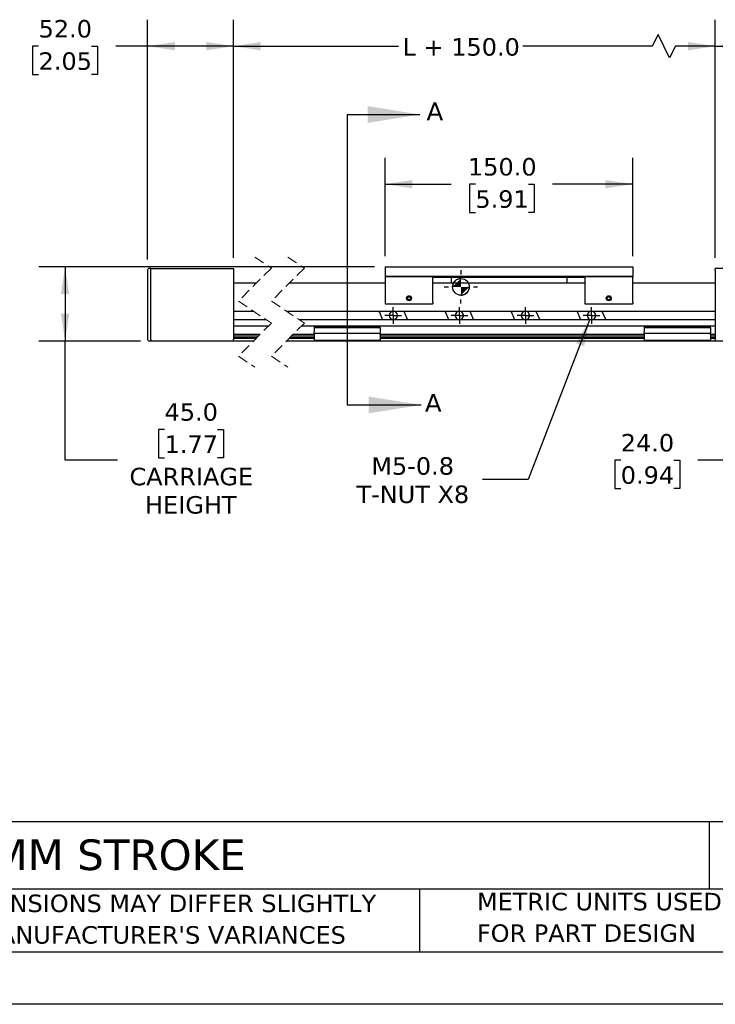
# Model space of a CAD drawing. Header units: millimetres. Extents: x 0 to 1397, y 0 to 1080.
# Tile 3 of 7: x 361 to 782, y 0 to 596. Entities that reach past the tile are written whole.
import ezdxf

# ---------------------------------------------------------------- set-up
doc = ezdxf.new("R2010")
doc.units = ezdxf.units.MM
doc.header["$LTSCALE"] = 5
for name, pattern in [('SLD-Center', [19.05, 15.24, -1.27, 1.27, -1.27]), ('SLD-Dashed', [1.905, 1.27, -0.635]), ('SLD-Solid', [0])]:
    doc.linetypes.add(name, pattern=pattern)
doc.layers.add('CENTER', color=40, linetype='SLD-Center')
doc.layers.add('HATCH', color=6, linetype='SLD-Solid')
doc.layers.add('DIMENSIONS', color=140, linetype='SLD-Solid', lineweight=25)
doc.layers.add('TEXT', color=140, linetype='SLD-Solid', lineweight=25)
doc.styles.add('SLDTEXTSTYLE0', font='VERDANA.TTF')
doc.dimstyles.new('SLDDIMSTYLE0', dxfattribs={"dimtxt": 10.790039, "dimasz": 16.51, "dimexe": 0, "dimexo": 0.0625, "dimgap": 2.69751, "dimtad": 0, "dimtih": 1, "dimtoh": 1, "dimrnd": 1e-09, "dimzin": 4, "dimdsep": 46, "dimtxsty": 'SLDTEXTSTYLE0', "dimsah": 1, "dimcen": 0.09, "dimadec": 0, "dimazin": 1, "dimtfac": 1, "dimtofl": 0, "dimtmove": 0, "dimatfit": 3, "dimfxl": 0, "dimfrac": 2, "dimtolj": 1, "dimtzin": 12, "dimarcsym": 0})
doc.dimstyles.new('SLDDIMSTYLE1', dxfattribs={"dimtxt": 10.790039, "dimasz": 16.51, "dimexe": 0, "dimexo": 0.0625, "dimgap": 2.69751, "dimtad": 0, "dimtih": 1, "dimtoh": 1, "dimrnd": 1e-09, "dimzin": 12, "dimdsep": 46, "dimtxsty": 'SLDTEXTSTYLE0', "dimsah": 1, "dimcen": 0.09, "dimadec": 0, "dimazin": 3, "dimtfac": 1, "dimtofl": 0, "dimtmove": 0, "dimatfit": 3, "dimfxl": 0, "dimfrac": 2, "dimtolj": 1, "dimtzin": 12, "dimarcsym": 0})
doc.dimstyles.new('SLDDIMSTYLE2', dxfattribs={"dimtxt": 10.790039, "dimasz": 16.51, "dimexe": 0, "dimexo": 0.0625, "dimgap": 2.69751, "dimtad": 0, "dimtih": 1, "dimtoh": 1, "dimrnd": 1e-09, "dimzin": 4, "dimdsep": 46, "dimtxsty": 'SLDTEXTSTYLE0', "dimsah": 1, "dimcen": 0.09, "dimadec": 0, "dimazin": 1, "dimtfac": 1, "dimtmove": 0, "dimatfit": 0, "dimfxl": 0, "dimfrac": 2, "dimtolj": 1, "dimtzin": 12, "dimarcsym": 0})
doc.dimstyles.new('SLDDIMSTYLE4', dxfattribs={"dimtxt": 10.790039, "dimasz": 16.51, "dimexe": 0, "dimexo": 0.0625, "dimgap": 2.69751, "dimtad": 0, "dimtih": 1, "dimtoh": 1, "dimrnd": 1e-09, "dimzin": 12, "dimdsep": 46, "dimtxsty": 'SLDTEXTSTYLE0', "dimsah": 1, "dimcen": 0, "dimadec": 0, "dimazin": 3, "dimtfac": 1, "dimtofl": 0, "dimtmove": 0, "dimatfit": 3, "dimfxl": 0, "dimfrac": 2, "dimtolj": 1, "dimtzin": 12, "dimarcsym": 0})

# ---------------------------------------------------------------- blocks, each defined once
blk = doc.blocks.new('SW_SYMBOL_MOD_COM')
at = {"layer": 'TEXT', "color": 0}
for p, q in [((2500, 7500), (2500, 6250)), ((-2500, 2500), (-1250, 2500)), ((6250, 2500), (7500, 2500)), ((2500, -2500), (2500, -1250))]:
    blk.add_line(p, q, dxfattribs=at)
blk.add_circle((2500, 2500), 2500, dxfattribs=at)
for start, end in [(90, 180), (270, 0)]:
    blk.add_arc((2500, 2500), 2500, start, end, dxfattribs=at)
for points in [[(2500, 2500), (0, 2500), (2500, 5000)], [(2500, 2500), (5000, 2500), (2500, 0)]]:
    blk.add_solid(points, dxfattribs=at)
blk = doc.blocks.new('SW_NOTE_0_2')
at = {"layer": 'TEXT', "color": 0, "char_height": 10.5833, "attachment_point": 1, "style": 'SLDTEXTSTYLE0'}
for s, insert in [('PART DIMENSIONS MAY DIFFER SLIGHTLY ', (0, 13.44)), ("DUE TO MANUFACTURER'S VARIANCES", (0, -5.67))]:
    blk.add_mtext(s, dxfattribs=dict(at, insert=insert))
blk = doc.blocks.new('SW_NOTE_0_5')
at = {"layer": 'TEXT', "color": 0, "char_height": 10.5833, "attachment_point": 1, "style": 'SLDTEXTSTYLE0'}
for s, insert in [('METRIC UNITS USED ', (0, 13.44)), ('FOR PART DESIGN', (0, -5.67))]:
    blk.add_mtext(s, dxfattribs=dict(at, insert=insert))
blk = doc.blocks.new('_D')
at = {"layer": 'DIMENSIONS'}
for p, q in [((582.41, 453.1), (582.41, 512.62)), ((732.41, 453.1), (732.41, 512.62)), ((582.41, 496.75), (622.49, 496.75)), ((637.11, 496.75), (633.49, 496.75)), ((633.49, 496.75), (633.49, 479.6)), ((669.18, 496.75), (672.8, 496.75)), ((672.8, 496.75), (672.8, 479.6)), ((732.41, 496.75), (683.8, 496.75)), ((633.49, 479.6), (637.11, 479.6)), ((672.8, 479.6), (669.18, 479.6))]:
    blk.add_line(p, q, dxfattribs=at)
for points in [[(582.41, 496.75), (598.92, 494.21), (598.92, 499.29)], [(732.41, 496.75), (715.9, 499.29), (715.9, 494.21)]]:
    blk.add_solid(points, dxfattribs=at)
at = {"layer": 'DIMENSIONS', "char_height": 10.583, "attachment_point": 1, "style": 'SLDTEXTSTYLE0'}
for s, insert in [('150.0', (632.63, 512.6)), ('5.91', (637.11, 493.04))]:
    blk.add_mtext(s, dxfattribs=dict(at, insert=insert))
blk = doc.blocks.new('_D_1')
at = {"layer": 'DIMENSIONS'}
for p, q in [((490.62, 452.1), (490.62, 596.21)), ((782.41, 452.1), (782.41, 596.21)), ((747.72, 587.39), (744.19, 580.34)), ((754.77, 573.28), (747.72, 587.39)), ((490.62, 580.34), (590.57, 580.34)), ((744.19, 580.34), (665.76, 580.34)), ((758.3, 580.34), (754.77, 573.28)), ((782.41, 580.34), (758.3, 580.34))]:
    blk.add_line(p, q, dxfattribs=at)
for points in [[(490.62, 580.34), (507.13, 577.8), (507.13, 582.88)], [(782.41, 580.34), (765.9, 582.88), (765.9, 577.8)]]:
    blk.add_solid(points, dxfattribs=at)
at = {"layer": 'DIMENSIONS', "insert": (592.99, 585.21), "char_height": 10.583, "attachment_point": 1, "style": 'SLDTEXTSTYLE0'}
blk.add_mtext('L + 150.0', dxfattribs=at)
blk = doc.blocks.new('_D_2')
at = {"layer": 'DIMENSIONS'}
for p, q in [((782.41, 452.1), (782.41, 596.21)), ((834.41, 469.13), (834.41, 596.21)), ((782.41, 580.34), (834.41, 580.34)), ((834.41, 580.34), (853.76, 580.34)), ((868.38, 580.34), (864.76, 580.34)), ((864.76, 580.34), (864.76, 563.19)), ((900.44, 580.34), (904.07, 580.34)), ((904.07, 580.34), (904.07, 563.19)), ((864.76, 563.19), (868.38, 563.19)), ((904.07, 563.19), (900.44, 563.19)), ((834.41, 451.1), (834.41, 461.51))]:
    blk.add_line(p, q, dxfattribs=at)
for points in [[(782.41, 580.34), (798.92, 577.8), (798.92, 582.88)], [(834.41, 580.34), (817.9, 582.88), (817.9, 577.8)]]:
    blk.add_solid(points, dxfattribs=at)
at = {"layer": 'DIMENSIONS', "char_height": 10.583, "attachment_point": 1, "style": 'SLDTEXTSTYLE0'}
for s, insert in [('52.0', (868.38, 596.2)), ('2.05', (868.38, 576.63))]:
    blk.add_mtext(s, dxfattribs=dict(at, insert=insert))
blk = doc.blocks.new('_D_3')
at = {"layer": 'DIMENSIONS'}
for p, q in [((438.62, 451.1), (438.62, 596.21)), ((490.62, 452.1), (490.62, 596.21)), ((372.59, 580.34), (368.97, 580.34)), ((368.97, 580.34), (368.97, 563.19)), ((404.65, 580.34), (408.28, 580.34)), ((408.28, 580.34), (408.28, 563.19)), ((438.62, 580.34), (419.27, 580.34)), ((490.62, 580.34), (438.62, 580.34)), ((368.97, 563.19), (372.59, 563.19)), ((408.28, 563.19), (404.65, 563.19))]:
    blk.add_line(p, q, dxfattribs=at)
for points in [[(438.62, 580.34), (455.13, 577.8), (455.13, 582.88)], [(490.62, 580.34), (474.11, 582.88), (474.11, 577.8)]]:
    blk.add_solid(points, dxfattribs=at)
at = {"layer": 'DIMENSIONS', "char_height": 10.583, "attachment_point": 1, "style": 'SLDTEXTSTYLE0'}
for s, insert in [('52.0', (372.59, 596.2)), ('2.05', (372.59, 576.63))]:
    blk.add_mtext(s, dxfattribs=dict(at, insert=insert))
blk = doc.blocks.new('_D_6')
at = {"layer": 'DIMENSIONS'}
for p, q in [((576.06, 446.75), (372.75, 446.75)), ((388.62, 446.75), (388.62, 401.75)), ((434.27, 401.75), (372.75, 401.75)), ((388.62, 329.58), (388.62, 401.75)), ((448.88, 348.24), (445.26, 348.24)), ((445.26, 348.24), (445.26, 331.09)), ((480.95, 348.24), (484.57, 348.24)), ((484.57, 348.24), (484.57, 331.09)), ((420.37, 329.58), (388.62, 329.58)), ((445.26, 331.09), (448.88, 331.09)), ((484.57, 331.09), (480.95, 331.09))]:
    blk.add_line(p, q, dxfattribs=at)
for points in [[(388.62, 446.75), (386.08, 430.24), (391.16, 430.24)], [(388.62, 401.75), (391.16, 418.26), (386.08, 418.26)]]:
    blk.add_solid(points, dxfattribs=at)
at = {"layer": 'DIMENSIONS', "char_height": 10.583, "attachment_point": 1, "style": 'SLDTEXTSTYLE0'}
for s, insert in [('45.0', (448.88, 364.1)), ('1.77', (448.88, 344.54)), ('CARRIAGE', (427.62, 324.97)), ('HEIGHT', (437.06, 307.82))]:
    blk.add_mtext(s, dxfattribs=dict(at, insert=insert))
blk = doc.blocks.new('_D_7')
at = {"layer": 'DIMENSIONS'}
for p, q in [((810.41, 410.86), (810.41, 313.7)), ((834.41, 396.4), (834.41, 313.7)), ((725.15, 329.58), (721.53, 329.58)), ((721.53, 329.58), (721.53, 312.43)), ((757.21, 329.58), (760.84, 329.58)), ((760.84, 329.58), (760.84, 312.43)), ((810.41, 329.58), (771.83, 329.58)), ((834.41, 329.58), (866.16, 329.58)), ((721.53, 312.43), (725.15, 312.43)), ((760.84, 312.43), (757.21, 312.43))]:
    blk.add_line(p, q, dxfattribs=at)
for points in [[(810.41, 329.58), (793.9, 332.12), (793.9, 327.04)], [(834.41, 329.58), (850.92, 327.04), (850.92, 332.12)]]:
    blk.add_solid(points, dxfattribs=at)
at = {"layer": 'DIMENSIONS', "char_height": 10.583, "attachment_point": 1, "style": 'SLDTEXTSTYLE0'}
for s, insert in [('24.0', (725.15, 345.43)), ('0.94', (725.15, 325.87))]:
    blk.add_mtext(s, dxfattribs=dict(at, insert=insert))
blk = doc.blocks.new('_D_9')
at = {"layer": 'DIMENSIONS'}
for p, q in [((706.51, 414.91), (669.13, 317.94)), ((669.13, 317.94), (641.34, 317.94))]:
    blk.add_line(p, q, dxfattribs=at)
blk.add_solid([(706.51, 414.91), (698.2, 400.42), (702.94, 398.6)], dxfattribs=at)
at = {"layer": 'DIMENSIONS', "char_height": 10.583, "attachment_point": 1, "style": 'SLDTEXTSTYLE0'}
for s, insert in [('M5-0.8', (574.07, 331.38)), ('T-NUT X8', (565.11, 314.23))]:
    blk.add_mtext(s, dxfattribs=dict(at, insert=insert))
blk = doc.blocks.new('SW_CENTERMARKSYMBOL_0')
at = {"layer": 'CENTER', "color": 0}
for p, q in [((-2.54, 0), (-5.04, 0)), ((0, 0), (-2.54, 0)), ((0, 2.54), (0, 5.04)), ((0, 0), (0, 2.54)), ((0, 0), (0, -2.54)), ((0, 0), (2.54, 0)), ((2.54, 0), (5.04, 0)), ((0, -2.54), (0, -5.04))]:
    blk.add_line(p, q, dxfattribs=at)
blk = doc.blocks.new('SW_CENTERMARKSYMBOL_1')
at = {"layer": 'CENTER', "color": 0}
for p, q in [((-2.54, 0), (-5.04, 0)), ((0, 0), (-2.54, 0)), ((0, 2.54), (0, 5.04)), ((0, 0), (0, 2.54)), ((0, 0), (0, -2.54)), ((0, 0), (2.54, 0)), ((2.54, 0), (5.04, 0)), ((0, -2.54), (0, -5.04))]:
    blk.add_line(p, q, dxfattribs=at)
blk = doc.blocks.new('SW_CENTERMARKSYMBOL_2')
at = {"layer": 'CENTER', "color": 0}
for p, q in [((-2.54, 0), (-5.04, 0)), ((0, 0), (-2.54, 0)), ((0, 2.54), (0, 5.04)), ((0, 0), (0, 2.54)), ((0, 0), (0, -2.54)), ((0, 0), (2.54, 0)), ((2.54, 0), (5.04, 0)), ((0, -2.54), (0, -5.04))]:
    blk.add_line(p, q, dxfattribs=at)
blk = doc.blocks.new('SW_CENTERMARKSYMBOL_3')
at = {"layer": 'CENTER', "color": 0}
for p, q in [((-2.54, 0), (-5.04, 0)), ((0, 0), (-2.54, 0)), ((0, 2.54), (0, 5.04)), ((0, 0), (0, 2.54)), ((0, 0), (0, -2.54)), ((0, 0), (2.54, 0)), ((2.54, 0), (5.04, 0)), ((0, -2.54), (0, -5.04))]:
    blk.add_line(p, q, dxfattribs=at)

msp = doc.modelspace()

# ---------------------------------------------------------------- linework, layer by layer
at = {"color": 7, "linetype": 'SLD-Dashed', "lineweight": 18}
for p, q in [((503.568, 452.622), (513.568, 445.934)), ((523.568, 452.622), (533.568, 445.934)), ((513.568, 445.934), (493.568, 425.934)), ((533.568, 445.934), (513.568, 425.934)), ((493.568, 425.934), (513.568, 412.559)), ((513.568, 425.934), (533.568, 412.559)), ((513.568, 412.559), (493.568, 392.559)), ((533.568, 412.559), (513.568, 392.559)), ((493.568, 392.559), (503.568, 385.872)), ((513.568, 392.559), (523.568, 385.872))]:
    msp.add_line(p, q, dxfattribs=at)
for p, q in [((438.621, 444.746), (438.621, 402.747)), ((440.621, 445.746), (439.621, 445.746)), ((440.621, 445.747), (490.621, 445.747)), ((440.621, 444.747), (440.621, 445.747)), ((440.621, 402.747), (440.621, 444.747)), ((490.621, 445.747), (490.621, 444.747)), ((490.621, 444.747), (490.621, 402.747)), ((582.411, 446.747), (732.411, 446.747)), ((582.411, 446.747), (582.411, 440.747)), ((732.411, 446.747), (732.411, 440.747)), ((832.411, 445.747), (782.411, 445.747)), ((782.411, 444.747), (782.411, 445.747)), ((782.411, 444.747), (782.411, 402.747)), ((504.381, 436.747), (490.621, 436.747)), ((582.411, 436.747), (524.381, 436.747)), ((732.411, 440.747), (582.411, 440.747)), ((582.411, 440.747), (582.411, 440.547)), ((582.411, 440.547), (582.411, 439.547)), ((611.411, 440.547), (582.411, 440.547)), ((582.411, 439.547), (582.411, 425.247)), ((583.911, 440.547), (583.911, 440.747)), ((609.911, 440.547), (609.911, 440.747)), ((611.411, 439.547), (611.411, 440.547)), ((611.411, 440.447), (703.411, 440.447)), ((611.411, 425.247), (611.411, 439.547)), ((703.411, 436.747), (611.411, 436.747)), ((622.411, 440.447), (622.411, 436.747)), ((692.411, 440.447), (692.411, 436.747)), ((703.411, 440.547), (703.411, 439.547)), ((732.411, 440.547), (703.411, 440.547)), ((703.411, 439.547), (703.411, 425.247)), ((704.911, 440.547), (704.911, 440.747)), ((730.911, 440.547), (730.911, 440.747)), ((732.411, 440.747), (732.411, 440.547)), ((732.411, 439.547), (732.411, 440.547)), ((732.411, 425.247), (732.411, 439.547)), ((782.411, 436.747), (732.411, 436.747)), ((582.411, 425.247), (582.411, 424.247)), ((582.411, 424.247), (611.411, 424.247)), ((595.911, 427.647), (596.411, 428.513)), ((596.411, 426.781), (595.911, 427.647)), ((596.411, 428.513), (597.411, 428.513)), ((597.411, 426.781), (596.411, 426.781)), ((597.411, 428.513), (597.911, 427.647)), ((597.911, 427.647), (597.411, 426.781)), ((611.411, 425.247), (611.411, 424.247)), ((703.411, 425.247), (703.411, 424.247)), ((703.411, 424.247), (732.411, 424.247)), ((716.911, 427.647), (717.411, 428.513)), ((717.411, 426.781), (716.911, 427.647)), ((717.411, 428.513), (718.411, 428.513)), ((718.411, 426.781), (717.411, 426.781)), ((718.411, 428.513), (718.911, 427.647)), ((718.911, 427.647), (718.411, 426.781)), ((732.411, 425.247), (732.411, 424.247)), ((490.621, 419.847), (502.671, 419.847)), ((522.671, 419.847), (782.411, 419.847)), ((581.067, 414.647), (578.756, 419.847)), ((593.756, 419.847), (596.067, 414.647)), ((621.067, 414.647), (618.756, 419.847)), ((633.756, 419.847), (636.067, 414.647)), ((661.067, 414.647), (658.756, 419.847)), ((673.756, 419.847), (676.067, 414.647)), ((701.067, 414.647), (698.756, 419.847)), ((713.756, 419.847), (716.067, 414.647)), ((510.447, 414.647), (490.621, 414.647)), ((782.411, 414.647), (530.447, 414.647)), ((511.756, 410.747), (490.621, 410.747)), ((506.756, 405.747), (490.621, 405.747)), ((539.411, 405.747), (526.756, 405.747)), ((782.411, 410.747), (531.756, 410.747)), ((579.411, 410.647), (539.411, 410.647)), ((539.411, 410.647), (539.411, 409.647)), ((579.411, 409.647), (539.411, 409.647)), ((539.411, 409.647), (539.411, 407.447)), ((539.411, 406.447), (539.411, 407.447)), ((539.411, 406.447), (579.411, 406.447)), ((539.411, 406.447), (539.411, 405.447)), ((579.411, 409.647), (579.411, 410.647)), ((579.411, 409.647), (579.411, 407.447)), ((579.411, 407.447), (579.411, 406.447)), ((579.411, 405.447), (579.411, 406.447)), ((739.411, 405.747), (579.411, 405.747)), ((779.411, 410.647), (739.411, 410.647)), ((739.411, 410.647), (739.411, 409.647)), ((779.411, 409.647), (739.411, 409.647)), ((739.411, 409.647), (739.411, 407.447)), ((739.411, 406.447), (739.411, 407.447)), ((739.411, 406.447), (779.411, 406.447)), ((739.411, 406.447), (739.411, 405.447)), ((779.411, 409.647), (779.411, 410.647)), ((779.411, 409.647), (779.411, 407.447)), ((779.411, 407.447), (779.411, 406.447)), ((779.411, 405.447), (779.411, 406.447)), ((782.411, 405.747), (779.411, 405.747)), ((440.621, 401.747), (439.621, 401.747)), ((440.621, 402.747), (440.621, 401.747)), ((490.621, 401.747), (440.621, 401.747)), ((490.621, 404.847), (505.856, 404.847)), ((490.621, 403.905), (504.914, 403.905)), ((504.256, 403.247), (490.621, 403.247)), ((490.621, 401.747), (490.621, 402.747)), ((502.756, 401.747), (490.621, 401.747)), ((539.411, 401.747), (522.756, 401.747)), ((539.411, 403.247), (524.256, 403.247)), ((524.914, 403.905), (539.411, 403.905)), ((525.856, 404.847), (539.411, 404.847)), ((539.411, 405.447), (539.411, 402.247)), ((539.411, 402.247), (579.411, 402.247)), ((539.411, 402.247), (539.411, 401.747)), ((579.411, 401.747), (539.411, 401.747)), ((579.411, 405.447), (579.411, 402.247)), ((579.411, 404.847), (739.411, 404.847)), ((579.411, 403.905), (739.411, 403.905)), ((739.411, 403.247), (579.411, 403.247)), ((579.411, 401.747), (579.411, 402.247)), ((739.411, 401.747), (579.411, 401.747)), ((739.411, 405.447), (739.411, 402.247)), ((739.411, 402.247), (779.411, 402.247)), ((739.411, 402.247), (739.411, 401.747)), ((779.411, 401.747), (739.411, 401.747)), ((779.411, 405.447), (779.411, 402.247)), ((779.411, 404.847), (782.411, 404.847)), ((779.411, 403.905), (782.411, 403.905)), ((782.411, 403.247), (779.411, 403.247)), ((779.411, 401.747), (779.411, 402.247)), ((782.411, 401.747), (779.411, 401.747)), ((782.411, 401.747), (782.411, 402.747)), ((832.411, 401.747), (782.411, 401.747))]:
    msp.add_line(p, q)
at = {"color": 7, "linetype": 'SLD-Solid'}
msp.add_line((1397.012, 0.013), (0.012, 0.013), dxfattribs=at)
for centre, radius in [((596.911, 427.647), 1.5), ((596.911, 427.647), 1.4), ((596.911, 427.647), 1.3), ((717.911, 427.647), 1.5), ((717.911, 427.647), 1.4), ((717.911, 427.647), 1.3)]:
    msp.add_circle(centre, radius)
for centre, radius, start, end in [((439.621, 444.746), 1, 89.998242, 180.002505), ((587.411, 417.247), 2.5, 0.000107, 179.999893), ((627.411, 417.247), 2.5, 359.999936, 180.000064), ((667.411, 417.247), 2.5, 359.999936, 180.000064), ((707.411, 417.247), 2.5, 359.999936, 180.000064), ((587.411, 417.247), 2.5, 180.000128, 359.999872), ((627.411, 417.247), 2.5, 179.999957, 0.000043), ((667.411, 417.247), 2.5, 179.999957, 0.000043), ((707.411, 417.247), 2.5, 179.999957, 0.000043), ((439.621, 402.747), 1, 179.997495, 270.001758)]:
    msp.add_arc(centre, radius, start, end)
at = {"layer": 'HATCH'}
msp.add_line((559.411, 538.956), (559.411, 363.027), dxfattribs=at)
at = {"layer": 'HATCH', "linetype": 'SLD-Solid'}
for p, q in [((559.411, 538.956), (603.569, 538.956)), ((559.411, 363.027), (604.208, 363.027))]:
    msp.add_line(p, q, dxfattribs=at)
at = {"layer": 'HATCH'}
for points in [[(603.569, 538.956), (571.819, 544.036), (571.819, 533.876)], [(604.208, 363.027), (572.458, 368.107), (572.458, 357.947)]]:
    msp.add_solid(points, dxfattribs=at)
at = {"layer": 'TEXT'}
for p, q in [((1365.25, 110.631), (31.75, 110.631)), ((778.794, 110.631), (778.794, 69.85)), ((1365.25, 69.85), (31.75, 69.85)), ((603.232, 69.85), (603.232, 31.75)), ((31.75, 31.75), (1365.25, 31.75))]:
    msp.add_line(p, q, dxfattribs=at)

# ---------------------------------------------------------------- block references
at = {"layer": 'CENTER'}
for name, p in [('SW_CENTERMARKSYMBOL_0', (587.411, 417.247)), ('SW_CENTERMARKSYMBOL_1', (627.411, 417.247)), ('SW_CENTERMARKSYMBOL_2', (667.411, 417.247)), ('SW_CENTERMARKSYMBOL_3', (707.411, 417.247))]:
    msp.add_blockref(name, p, dxfattribs=at)
at = {"layer": 'TEXT', "xscale": 0.002016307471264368, "yscale": 0.002016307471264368, "zscale": 0.002016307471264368}
msp.add_blockref('SW_SYMBOL_MOD_COM', (623.34, 429.527), dxfattribs=at)
at = {"layer": 'TEXT'}
for name, p in [('SW_NOTE_0_2', (275.596, 53.022)), ('SW_NOTE_0_5', (638.022, 54.098))]:
    msp.add_blockref(name, p, dxfattribs=at)

# ---------------------------------------------------------------- texts
at = {"layer": 'HATCH', "char_height": 10.79, "attachment_point": 1, "style": 'SLDTEXTSTYLE0'}
for insert in [(607.512, 546.273), (606.554, 369.704)]:
    msp.add_mtext('A', dxfattribs=dict(at, insert=insert))
at = {"layer": 'TEXT', "insert": (39.829, 99.863), "char_height": 18.52083, "attachment_point": 1, "style": 'SLDTEXTSTYLE0'}
msp.add_mtext('LINEAR ACTUATOR, 600MM STROKE', dxfattribs=at)

# ---------------------------------------------------------------- dimensions: what is measured, and where the dimension line sits
at = {"layer": 'DIMENSIONS'}
for base, p1, p2, dimstyle, picture, middle in [((490.621, 580.339), (438.621, 444.746), (490.621, 445.747), 'SLDDIMSTYLE0', '_D_3', (388.621, 580.339)), ((834.411, 580.339), (782.411, 445.747), (834.411, 444.746), 'SLDDIMSTYLE0', '_D_2', (884.411, 580.339)), ((732.411, 496.747), (582.411, 446.747), (732.411, 446.747), 'SLDDIMSTYLE0', '_D', (653.145, 496.747)), ((810.411, 329.576), (834.411, 402.747), (810.411, 417.207), 'SLDDIMSTYLE2', '_D_7', (741.181, 329.576))]:
    dim = msp.add_linear_dim(base=base, p1=p1, p2=p2, dimstyle=dimstyle, dxfattribs=at)
    dim.commit()
    dim.dimension.update_dxf_attribs({"geometry": picture, "text_midpoint": middle, "dimtype": 160})
dim = msp.add_linear_dim(base=(490.621, 580.339), p1=(782.411, 445.747), p2=(490.621, 445.747), text='L + 150.0', dimstyle='SLDDIMSTYLE1', dxfattribs=at)
dim.commit()
dim.dimension.update_dxf_attribs({"geometry": '_D_1', "text_midpoint": (628.167, 580.339), "dimtype": 160})
dim = msp.add_linear_dim(base=(388.621, 401.747), p1=(582.411, 446.747), p2=(440.621, 401.747), angle=90, text='<>\\PCARRIAGE\\PHEIGHT', dimstyle='SLDDIMSTYLE0', dxfattribs=at)
dim.commit()
dim.dimension.update_dxf_attribs({"geometry": '_D_6', "text_midpoint": (388.621, 329.576), "dimtype": 160})
dim = msp.add_diameter_dim_2p(p1=(708.311, 419.579), p2=(706.512, 414.914), text='M5-0.8\\PT-NUT X8', dimstyle='SLDDIMSTYLE4', override={"dimpost": '<>'}, dxfattribs=at)
dim.commit()
dim.dimension.update_dxf_attribs({"geometry": '_D_9', "text_midpoint": (599.256, 317.941), "dimtype": 163})

doc.saveas('drawing.dxf')
